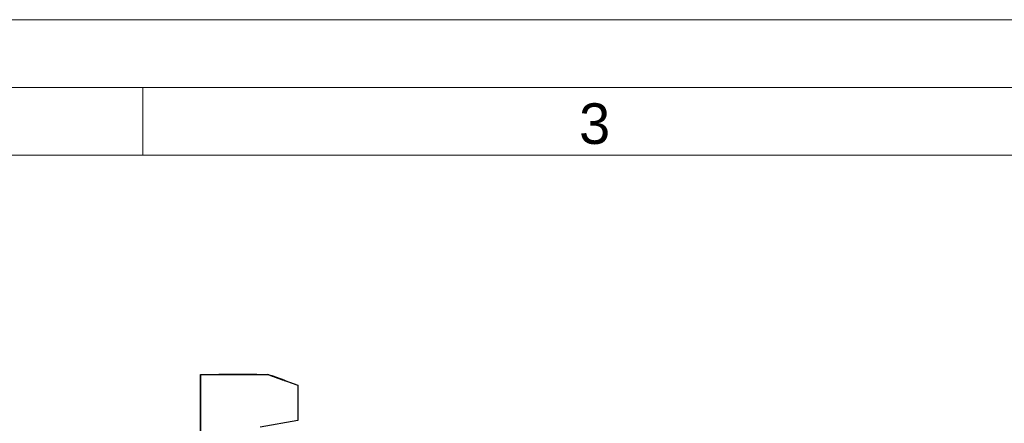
# Model space of a CAD drawing. Header units: millimetres. Extents: x 0 to 840, y 0 to 594.
# Tile 65 of 77: x 292 to 437, y 534 to 594. Entities that reach past the tile are written whole.
import ezdxf

# ---------------------------------------------------------------- set-up
doc = ezdxf.new("R2010")
doc.units = ezdxf.units.MM
doc.header["$LTSCALE"] = 2
doc.linetypes.add('SLD-Solid', pattern=[0])
doc.styles.add('SLDTEXTSTYLE0', font='SWROMNS.TTF', dxfattribs={"width": 1.030928})

msp = doc.modelspace()

# ---------------------------------------------------------------- linework, layer by layer
at = {"color": 7, "linetype": 'SLD-Solid', "lineweight": 18}
for p, q in [((840, 594), (0, 594)), ((830, 584), (50, 584)), ((310, 584), (310, 574)), ((830, 574), (50, 574))]:
    msp.add_line(p, q, dxfattribs=at)
at = {"color": 7, "linetype": 'SLD-Solid', "lineweight": 25}
for p, q in [((318.53, 541.6), (318.53, 532.5)), ((318.53, 541.6), (328.46, 541.6)), ((318.53, 532.5), (318.53, 541.6)), ((318.53, 541.6), (318.53, 541.6)), ((318.53, 541.6), (328.46, 541.6)), ((321.23, 541.6), (326.86, 541.6)), ((321.23, 541.6), (326.86, 541.6)), ((326.86, 541.6), (321.23, 541.6)), ((321.23, 541.6), (321.23, 541.6)), ((326.86, 541.6), (326.86, 541.6)), ((328.46, 541.61), (328.46, 541.6)), ((328.46, 541.61), (329, 541.42)), ((329, 541.42), (328.46, 541.61)), ((328.46, 541.6), (332.9, 540)), ((328.46, 541.6), (332.9, 540)), ((329, 541.42), (329, 541.41)), ((329.83, 541.12), (329.87, 541.11)), ((330.02, 541.05), (330.02, 541.04)), ((330.37, 540.92), (330.41, 540.91)), ((330.41, 540.91), (331.9, 540.37)), ((331.56, 540.49), (330.84, 540.75)), ((331.56, 540.49), (330.84, 540.74)), ((330.96, 540.71), (330.95, 540.7)), ((331.56, 540.49), (331.56, 540.49)), ((331.9, 540.36), (331.56, 540.49)), ((331.9, 540.37), (331.56, 540.49)), ((331.56, 540.49), (331.56, 540.49)), ((331.56, 540.49), (331.56, 540.49)), ((331.9, 540.37), (331.9, 540.36)), ((331.9, 540.37), (332.9, 540.01)), ((332.9, 540.01), (332.9, 540)), ((332.91, 540.01), (332.9, 540.01)), ((332.9, 540), (332.9, 534.8)), ((332.9, 540), (332.9, 540)), ((332.9, 540), (332.91, 540)), ((332.91, 540.01), (332.91, 540)), ((332.9, 534.8), (327.35, 533.83))]:
    msp.add_line(p, q, dxfattribs=at)
for points, knots in [([(330.02, 541.05), (329.99, 541.06), (329.92, 541.08), (329.82, 541.12), (329.72, 541.16), (329.63, 541.19), (329.54, 541.22), (329.46, 541.25), (329.38, 541.28), (329.3, 541.31), (329.23, 541.33), (329.17, 541.36), (329.12, 541.38), (329.07, 541.39), (329.04, 541.4), (329.02, 541.41), (329, 541.42), (329, 541.42), (329, 541.42)], [0, 0, 0, 0, 0.071521, 0.140909, 0.208148, 0.273948, 0.338678, 0.402514, 0.466303, 0.529947, 0.59236, 0.651807, 0.709655, 0.766143, 0.822514, 0.879698, 0.938588, 1, 1, 1, 1]), ([(329, 541.42), (329, 541.42), (329, 541.42), (329.01, 541.41), (329.03, 541.41), (329.05, 541.4), (329.08, 541.39), (329.12, 541.37), (329.17, 541.36), (329.22, 541.34), (329.28, 541.32), (329.34, 541.29), (329.41, 541.27), (329.48, 541.24), (329.56, 541.21), (329.64, 541.18), (329.73, 541.15), (329.8, 541.13), (329.83, 541.12)], [0, 0, 0, 0, 0.059912, 0.117945, 0.174735, 0.230936, 0.287224, 0.344014, 0.402168, 0.461963, 0.523266, 0.585056, 0.64821, 0.713072, 0.780208, 0.849785, 0.923108, 1, 1, 1, 1]), ([(330.02, 541.04), (329.99, 541.05), (329.92, 541.08), (329.82, 541.11), (329.72, 541.15), (329.63, 541.18), (329.54, 541.21), (329.45, 541.24), (329.37, 541.27), (329.3, 541.3), (329.23, 541.32), (329.16, 541.35), (329.11, 541.37), (329.07, 541.38), (329.04, 541.39), (329.01, 541.4), (329, 541.41), (329, 541.41), (329, 541.41)], [0, 0, 0, 0, 0.071521, 0.140909, 0.208148, 0.273948, 0.338678, 0.402514, 0.466303, 0.529947, 0.59236, 0.651807, 0.709655, 0.766143, 0.822514, 0.879698, 0.938588, 1, 1, 1, 1]), ([(329.87, 541.11), (329.84, 541.11), (329.8, 541.13), (329.73, 541.15), (329.67, 541.17), (329.62, 541.19), (329.57, 541.21), (329.52, 541.23), (329.48, 541.24), (329.44, 541.26), (329.41, 541.27), (329.38, 541.28), (329.35, 541.29), (329.33, 541.3), (329.32, 541.3), (329.31, 541.31), (329.3, 541.31), (329.3, 541.31), (329.3, 541.31)], [0, 0, 0, 0, 0.0882014, 0.1718893, 0.250417, 0.3244954, 0.3944549, 0.4608553, 0.5235657, 0.5835686, 0.6410899, 0.696114, 0.7480632, 0.7995119, 0.8496678, 0.8992658, 0.9491826, 1, 1, 1, 1]), ([(329.3, 541.31), (329.3, 541.31), (329.3, 541.31), (329.31, 541.3), (329.33, 541.3), (329.35, 541.29), (329.37, 541.28), (329.41, 541.27), (329.45, 541.26), (329.49, 541.24), (329.54, 541.22), (329.59, 541.2), (329.65, 541.18), (329.71, 541.16), (329.78, 541.14), (329.85, 541.11), (329.93, 541.08), (329.98, 541.06), (330.01, 541.05)], [0, 0, 0, 0, 0.052097, 0.103102, 0.153801, 0.205254, 0.257724, 0.312193, 0.369736, 0.430062, 0.492868, 0.556935, 0.622975, 0.69147, 0.76315, 0.838092, 0.916752, 1, 1, 1, 1]), ([(329.86, 541.1), (329.84, 541.1), (329.79, 541.12), (329.73, 541.14), (329.67, 541.17), (329.61, 541.18), (329.56, 541.2), (329.52, 541.22), (329.47, 541.24), (329.44, 541.25), (329.4, 541.26), (329.38, 541.27), (329.35, 541.28), (329.33, 541.29), (329.32, 541.29), (329.31, 541.3), (329.3, 541.3), (329.3, 541.3), (329.3, 541.3)], [0, 0, 0, 0, 0.0882014, 0.1718893, 0.250417, 0.3244954, 0.3944549, 0.4608553, 0.5235657, 0.5835686, 0.6410899, 0.696114, 0.7480632, 0.7995119, 0.8496678, 0.8992658, 0.9491826, 1, 1, 1, 1]), ([(330.01, 541.05), (330.03, 541.04), (330.08, 541.03), (330.15, 541), (330.22, 540.98), (330.28, 540.96), (330.34, 540.93), (330.39, 540.92), (330.44, 540.9), (330.49, 540.88), (330.53, 540.87), (330.56, 540.85), (330.59, 540.84), (330.61, 540.83), (330.63, 540.83), (330.65, 540.82), (330.65, 540.82), (330.66, 540.82), (330.66, 540.82)], [0, 0, 0, 0, 0.0820026, 0.1597716, 0.2336177, 0.3034281, 0.3703725, 0.4345243, 0.4964024, 0.5573275, 0.6162826, 0.6725039, 0.7274967, 0.780969, 0.8345386, 0.8882595, 0.9431159, 1, 1, 1, 1]), ([(330.96, 540.71), (330.96, 540.71), (330.95, 540.71), (330.94, 540.72), (330.92, 540.72), (330.9, 540.73), (330.86, 540.75), (330.82, 540.76), (330.76, 540.78), (330.7, 540.8), (330.64, 540.83), (330.57, 540.85), (330.49, 540.88), (330.41, 540.91), (330.32, 540.94), (330.23, 540.98), (330.13, 541.01), (330.06, 541.04), (330.02, 541.05)], [0, 0, 0, 0, 0.053814, 0.106953, 0.15923, 0.211988, 0.266417, 0.321946, 0.380432, 0.441804, 0.505005, 0.5688, 0.634227, 0.701337, 0.770983, 0.843866, 0.92005, 1, 1, 1, 1]), ([(330.95, 540.7), (330.95, 540.7), (330.95, 540.7), (330.94, 540.71), (330.92, 540.71), (330.89, 540.72), (330.86, 540.74), (330.81, 540.75), (330.76, 540.77), (330.7, 540.79), (330.64, 540.82), (330.56, 540.84), (330.49, 540.87), (330.4, 540.9), (330.32, 540.93), (330.22, 540.97), (330.12, 541), (330.06, 541.03), (330.02, 541.04)], [0, 0, 0, 0, 0.053814, 0.106953, 0.15923, 0.211988, 0.266417, 0.321946, 0.380432, 0.441804, 0.505005, 0.5688, 0.634227, 0.701337, 0.770983, 0.843866, 0.92005, 1, 1, 1, 1]), ([(330.66, 540.82), (330.66, 540.82), (330.65, 540.82), (330.64, 540.83), (330.61, 540.84), (330.58, 540.85), (330.54, 540.86), (330.49, 540.88), (330.43, 540.9), (330.39, 540.92), (330.37, 540.92)], [0, 0, 0, 0, 0.117922, 0.235243, 0.355137, 0.478426, 0.604034, 0.731147, 0.862946, 1, 1, 1, 1]), ([(330.65, 540.81), (330.65, 540.81), (330.65, 540.81), (330.64, 540.82), (330.61, 540.83), (330.58, 540.84), (330.54, 540.85), (330.49, 540.87), (330.43, 540.89), (330.39, 540.91), (330.37, 540.91)], [0, 0, 0, 0, 0.117922, 0.235243, 0.355137, 0.478426, 0.604034, 0.731147, 0.862946, 1, 1, 1, 1]), ([(330.84, 540.75), (330.86, 540.75), (330.9, 540.73), (330.93, 540.72), (330.95, 540.71), (330.96, 540.71), (330.96, 540.71)], [0, 0, 0, 0, 0.254405, 0.503488, 0.750493, 1, 1, 1, 1])]:
    msp.add_open_spline(points, degree=3, knots=knots, dxfattribs=at)

# ---------------------------------------------------------------- texts
at = {"color": 7, "linetype": 'SLD-Solid', "lineweight": 18, "insert": (376.71, 581.65), "char_height": 6, "attachment_point": 2, "style": 'SLDTEXTSTYLE0'}
msp.add_mtext('3', dxfattribs=at)

doc.saveas('drawing.dxf')
